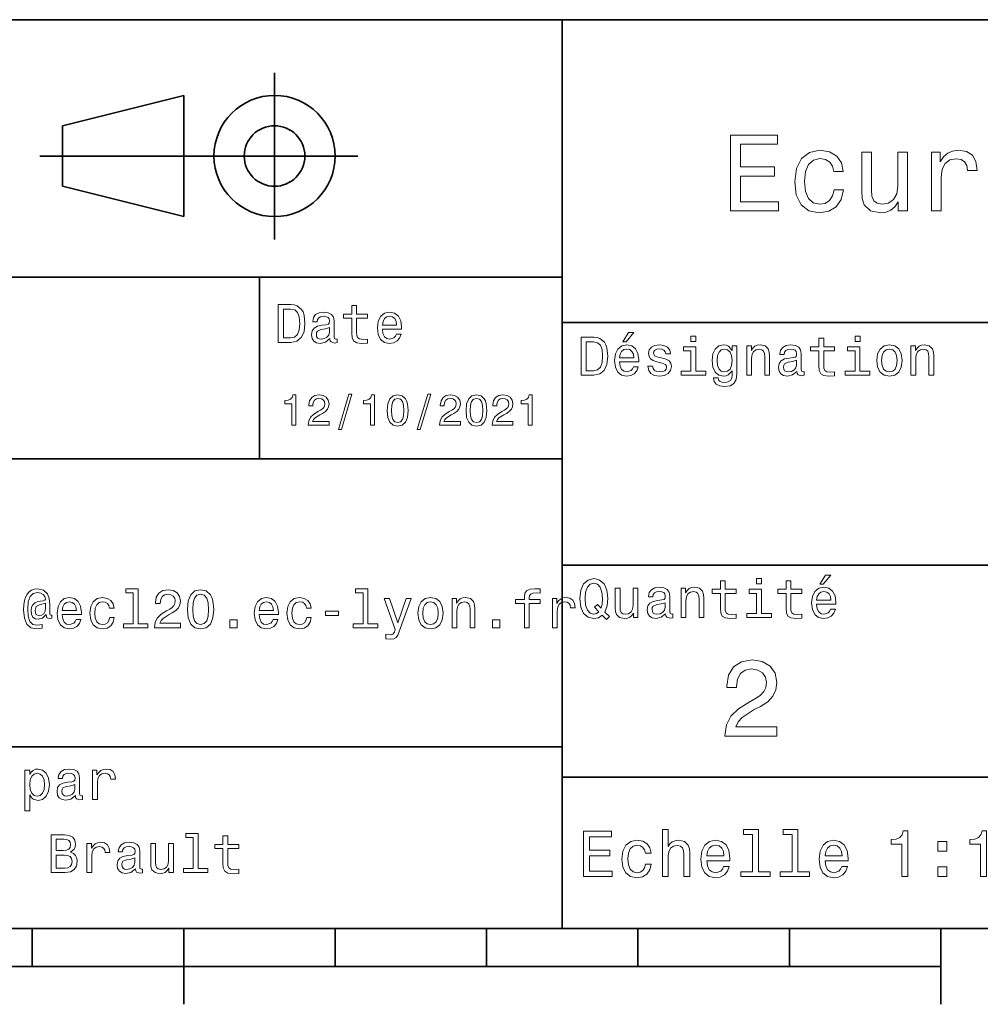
# Model space of a CAD drawing. Extents: x 0 to 420, y 0 to 297.
# Tile 4 of 9: x 249 to 313, y 5 to 70. Entities that reach past the tile are written whole.
import ezdxf

# ---------------------------------------------------------------- set-up
doc = ezdxf.new("R2010")
doc.units = 0

msp = doc.modelspace()

# ---------------------------------------------------------------- linework, layer by layer
at = {"color": 7, "lineweight": 35}
for p, q in [((220, 70), (410, 70)), ((285, 10), (285, 70)), ((250.5, 61), (271.5, 61)), ((220, 53), (285, 53)), ((285, 50), (410, 50)), ((220, 41), (285, 41)), ((285, 34), (410, 34)), ((220, 22), (285, 22)), ((285, 20), (410, 20)), ((10, 10), (410, 10)), ((220, 10), (410, 10)), ((110, 7.5), (310, 7.5))]:
    msp.add_line(p, q, dxfattribs=at)
at = {"color": 7, "lineweight": 35, "ltscale": 0.275}
msp.add_line((266, 55.5), (266, 66.5), dxfattribs=at)
at = {"color": 7, "lineweight": 35, "ltscale": 0.206155}
for p, q in [((252, 63), (260, 65)), ((260, 57), (252, 59))]:
    msp.add_line(p, q, dxfattribs=at)
at = {"color": 7, "lineweight": 35, "ltscale": 0.2}
msp.add_line((260, 65), (260, 57), dxfattribs=at)
at = {"color": 7, "lineweight": 35, "ltscale": 0.1}
msp.add_line((252, 59), (252, 63), dxfattribs=at)
at = {"color": 7, "lineweight": 35, "ltscale": 0.3}
msp.add_line((265, 41), (265, 53), dxfattribs=at)
at = {"color": 7, "lineweight": 35, "ltscale": 0.0625}
for p, q in [((250, 10), (250, 7.5)), ((270, 10), (270, 7.5)), ((280, 10), (280, 7.5)), ((290, 10), (290, 7.5)), ((300, 10), (300, 7.5))]:
    msp.add_line(p, q, dxfattribs=at)
at = {"color": 7, "lineweight": 35, "ltscale": 0.125}
for p, q in [((260, 10), (260, 5)), ((310, 10), (310, 5))]:
    msp.add_line(p, q, dxfattribs=at)
at = {"color": 7, "lineweight": 13}
for points in [[(296.109497, 57.381123), (299.279541, 57.381123), (299.279541, 57.986309), (296.772339, 57.986309), (296.772339, 59.679394), (299.005768, 59.679394), (299.005768, 60.277374), (296.772339, 60.277374), (296.772339, 61.775936), (299.221893, 61.775936), (299.221893, 62.381123), (296.109497, 62.381123)], [(302.932281, 59.967579), (303.559082, 59.967579), (303.429382, 60.543945), (303.119598, 60.997837), (302.636871, 61.278816), (302.010071, 61.386887), (301.318451, 61.242794), (300.792511, 60.839336), (300.46109, 60.183716), (300.345825, 59.304752), (300.453888, 58.432995), (300.778107, 57.78458), (301.289612, 57.381123), (301.988464, 57.244236), (302.608063, 57.352303), (303.09079, 57.6549), (303.42218, 58.130402), (303.566284, 58.764408), (302.96109, 58.764408), (302.853027, 58.36095), (302.651306, 58.058357), (302.363098, 57.871037), (302.010071, 57.8134), (301.570618, 57.907059), (301.253601, 58.195244), (301.059082, 58.663544), (300.994232, 59.326366), (301.059082, 59.974781), (301.260803, 60.443081), (301.585022, 60.731266), (302.010071, 60.83213), (302.384735, 60.767288), (302.66571, 60.601585), (302.853027, 60.327808)], [(307.788177, 61.25), (307.154175, 61.25), (307.154175, 59.016571), (307.082123, 58.497837), (306.873199, 58.123196), (306.548981, 57.892651), (306.123901, 57.820602), (305.785309, 57.878242), (305.569153, 58.051151), (305.446686, 58.346542), (305.417877, 58.764408), (305.417877, 61.25), (304.783875, 61.25), (304.783875, 58.706772), (304.805481, 58.195244), (304.942352, 57.770172), (305.360229, 57.381123), (306.030243, 57.244236), (306.390503, 57.294666), (306.700287, 57.424351), (306.966858, 57.647694), (307.182983, 57.971901), (307.182983, 57.381123), (307.788177, 57.381123)], [(309.380402, 57.381123), (310.014404, 57.381123), (310.014404, 59.592937), (310.079254, 60.12608), (310.273773, 60.507923), (310.59079, 60.738472), (311.015839, 60.817722), (311.332855, 60.767288), (311.570618, 60.623199), (311.714691, 60.378242), (311.765137, 60.046829), (312.406342, 60.046829), (312.319885, 60.630402), (312.082123, 61.048271), (311.685883, 61.30043), (311.145538, 61.386887), (310.778107, 61.32925), (310.46109, 61.185158), (310.180115, 60.940201), (309.956757, 60.608788), (309.956757, 61.25), (309.380402, 61.25)], [(267.080688, 51.190563), (266.248566, 51.190563), (266.248566, 48.690563), (267.080688, 48.690563), (267.473328, 48.769814), (267.765137, 49.011169), (267.945251, 49.40382), (268.010101, 49.940563), (267.952454, 50.488113), (267.880402, 50.70425), (267.779541, 50.877163), (267.487762, 51.111313), (267.296844, 51.168949)], [(267.055481, 50.891571), (267.329254, 50.837536), (267.516571, 50.671829), (267.628235, 50.376442), (267.664276, 49.940563), (267.624634, 49.519093), (267.51297, 49.223705), (267.322052, 49.047192), (267.055481, 48.989555), (266.583588, 48.989555), (266.583588, 50.891571)], [(271.100861, 50.289986), (271.100861, 49.320965), (271.122467, 49.007565), (271.223328, 48.791428), (271.425079, 48.665348), (271.767303, 48.62212), (272.141937, 48.640129), (272.141937, 48.913906), (271.868164, 48.892292), (271.619598, 48.921112), (271.486298, 49.011169), (271.42868, 49.162464), (271.417877, 49.375), (271.417877, 50.289986), (272.141937, 50.289986), (272.141937, 50.560158), (271.417877, 50.560158), (271.417877, 51.125721), (271.100861, 51.125721), (271.100861, 50.560158), (270.553314, 50.560158), (270.553314, 50.289986)], [(269.656342, 48.942726), (269.656342, 48.931919), (269.674347, 48.809441), (269.728394, 48.722984), (269.955322, 48.654541), (270.131836, 48.683357), (270.131836, 48.928314), (270.056183, 48.917507), (269.955322, 48.96434), (269.937317, 49.108429), (269.937317, 50.109871), (269.894104, 50.365635), (269.768005, 50.54575), (269.548279, 50.65382), (269.238464, 50.693443), (268.935883, 50.650219), (268.712524, 50.52774), (268.572052, 50.336815), (268.525208, 50.084656), (268.525208, 50.063042), (268.809784, 50.063042), (268.835022, 50.21434), (268.914276, 50.322407), (269.043945, 50.387249), (269.227661, 50.412464), (269.404175, 50.394455), (269.530273, 50.34042), (269.605896, 50.246758), (269.631134, 50.117077), (269.61673, 49.965778), (269.559082, 49.890129), (269.414978, 49.854107), (269.144806, 49.825291), (268.835022, 49.760448), (268.615265, 49.645176), (268.485596, 49.465057), (268.445953, 49.19849), (268.481995, 48.960735), (268.593658, 48.784222), (268.773773, 48.67255), (269.022339, 48.632927), (269.357361, 48.708576)], [(273.121765, 49.565922), (274.389771, 49.565922), (274.393372, 49.713619), (274.335724, 50.127884), (274.177246, 50.437683), (273.925079, 50.625), (273.590057, 50.693443), (273.262238, 50.621399), (273.010101, 50.41967), (272.847992, 50.091862), (272.790344, 49.659584), (272.844391, 49.216499), (273.00647, 48.892292), (273.255035, 48.690563), (273.579254, 48.62212), (273.860229, 48.668949), (274.09079, 48.791428), (274.260101, 48.98595), (274.357361, 49.245319), (274.043945, 49.245319), (273.979095, 49.101227), (273.885437, 48.993156), (273.618866, 48.9067), (273.413544, 48.946327), (273.258636, 49.072407), (273.157776, 49.27774), (273.121765, 49.555115)], [(273.121765, 49.832493), (273.161377, 50.081055), (273.258636, 50.264771), (273.406342, 50.376442), (273.600861, 50.416069), (273.791779, 50.376442), (273.939484, 50.264771), (274.029541, 50.081055), (274.061951, 49.832493)], [(269.620331, 49.367798), (269.577087, 49.180477), (269.461823, 49.036385), (269.28891, 48.942726), (269.076355, 48.910305), (268.939484, 48.928314), (268.842224, 48.98595), (268.780975, 49.086815), (268.76297, 49.227306), (268.777374, 49.353386), (268.835022, 49.443443), (269.065552, 49.544312), (269.357361, 49.587536), (269.620331, 49.673992)], [(287.080688, 49.030979), (286.248566, 49.030979), (286.248566, 46.530979), (287.080688, 46.530979), (287.473328, 46.610229), (287.765137, 46.851585), (287.945251, 47.244236), (288.010101, 47.780979), (287.952454, 48.328529), (287.880402, 48.544666), (287.779541, 48.717579), (287.487762, 48.951729), (287.296844, 49.009365)], [(289.004333, 48.728386), (289.216858, 48.728386), (289.71759, 49.340778), (289.364563, 49.340778)], [(293.824219, 49.117435), (293.489197, 49.117435), (293.489197, 48.757202), (293.824219, 48.757202)], [(301.943817, 48.130402), (301.943817, 47.161381), (301.965424, 46.84798), (302.066284, 46.631844), (302.268005, 46.505764), (302.610229, 46.462536), (302.984863, 46.480545), (302.984863, 46.754322), (302.71109, 46.732708), (302.462524, 46.761528), (302.329254, 46.851585), (302.271606, 47.00288), (302.260803, 47.215416), (302.260803, 48.130402), (302.984863, 48.130402), (302.984863, 48.400574), (302.260803, 48.400574), (302.260803, 48.966137), (301.943817, 48.966137), (301.943817, 48.400574), (301.39624, 48.400574), (301.39624, 48.130402)], [(304.667145, 49.117435), (304.332123, 49.117435), (304.332123, 48.757202), (304.667145, 48.757202)], [(287.055481, 48.731987), (287.329254, 48.677952), (287.516571, 48.512245), (287.628235, 48.216858), (287.664276, 47.780979), (287.624634, 47.359509), (287.51297, 47.064121), (287.322052, 46.887608), (287.055481, 46.829971), (286.583588, 46.829971), (286.583588, 48.731987)], [(288.784576, 47.406338), (290.052582, 47.406338), (290.056183, 47.554035), (289.998566, 47.9683), (289.840057, 48.278099), (289.587891, 48.465416), (289.252869, 48.533859), (288.925079, 48.461815), (288.672913, 48.260086), (288.510803, 47.932278), (288.453156, 47.5), (288.507202, 47.056915), (288.669312, 46.732708), (288.917877, 46.530979), (289.242065, 46.462536), (289.523041, 46.509365), (289.753601, 46.631844), (289.922913, 46.826366), (290.020172, 47.085735), (289.706787, 47.085735), (289.641937, 46.941643), (289.548279, 46.833572), (289.281708, 46.747116), (289.076355, 46.786743), (288.921478, 46.912823), (288.820618, 47.118156), (288.784576, 47.395531)], [(288.784576, 47.672909), (288.824219, 47.921471), (288.921478, 48.105186), (289.069153, 48.216858), (289.263702, 48.256485), (289.45462, 48.216858), (289.602295, 48.105186), (289.692352, 47.921471), (289.724792, 47.672909)], [(291.623199, 47.658501), (291.317017, 47.730545), (291.090057, 47.8134), (291.014404, 47.982708), (291.036011, 48.101585), (291.111664, 48.188038), (291.234161, 48.242073), (291.410675, 48.263687), (291.579956, 48.242073), (291.713257, 48.177231), (291.799713, 48.079971), (291.835724, 47.950287), (292.145538, 47.950287), (292.145538, 47.957493), (292.091492, 48.191643), (291.943817, 48.375359), (291.713257, 48.490635), (291.410675, 48.533859), (291.104462, 48.490635), (290.881134, 48.371758), (290.740631, 48.195244), (290.697418, 47.971901), (290.729828, 47.755764), (290.830688, 47.604465), (290.996399, 47.496399), (291.237762, 47.42075), (291.59079, 47.334293), (291.806915, 47.244236), (291.864563, 47.172188), (291.886169, 47.064121), (291.85376, 46.930836), (291.767303, 46.829971), (291.626801, 46.765129), (291.439484, 46.743515), (291.241364, 46.765129), (291.09726, 46.840778), (291, 46.963257), (290.960388, 47.132565), (290.654175, 47.132565), (290.70462, 46.844379), (290.852295, 46.635445), (291.086456, 46.509365), (291.410675, 46.462536), (291.749268, 46.509365), (291.997833, 46.635445), (292.149139, 46.837173), (292.203156, 47.100143), (292.163544, 47.327087), (292.05188, 47.481987), (291.868164, 47.582851)], [(293.813416, 46.79755), (293.813416, 48.400574), (292.999268, 48.400574), (292.999268, 48.130402), (293.496399, 48.130402), (293.496399, 46.79755), (292.847992, 46.79755), (292.847992, 46.530979), (294.469025, 46.530979), (294.469025, 46.79755)], [(296.518738, 46.617435), (296.518738, 48.465416), (296.216125, 48.465416), (296.216125, 48.152016), (295.96759, 48.4366), (295.816284, 48.508644), (295.646973, 48.533859), (295.34079, 48.461815), (295.103027, 48.260086), (294.94812, 47.935879), (294.894104, 47.5), (294.94812, 47.060516), (295.103027, 46.736309), (295.34079, 46.530979), (295.646973, 46.462536), (295.819885, 46.487751), (295.963989, 46.552593), (296.216125, 46.826366), (296.216125, 46.552593), (296.187317, 46.336456), (296.108063, 46.181557), (295.956787, 46.091499), (295.729828, 46.059078), (295.531708, 46.080692), (295.391205, 46.134727), (295.30835, 46.228386), (295.283142, 46.354465), (294.976959, 46.354465), (294.976959, 46.340057), (295.023773, 46.109509), (295.167877, 45.9366), (295.398407, 45.824928), (295.711823, 45.785301), (296.086456, 45.839336), (296.335022, 45.990635), (296.475494, 46.253601)], [(295.221893, 47.5), (295.254333, 47.820606), (295.351593, 48.058357), (295.502869, 48.198845), (295.70462, 48.249279), (295.917145, 48.198845), (296.075653, 48.058357), (296.172913, 47.820606), (296.208923, 47.5), (296.172913, 47.172188), (296.075653, 46.938038), (295.917145, 46.793949), (295.70462, 46.747116), (295.502869, 46.793949), (295.351593, 46.938038), (295.254333, 47.175793)], [(297.181549, 46.530979), (297.498566, 46.530979), (297.498566, 47.647694), (297.530975, 47.903458), (297.635437, 48.090778), (297.797546, 48.206051), (298.013702, 48.249279), (298.186584, 48.213257), (298.294678, 48.115993), (298.348694, 47.953888), (298.366699, 47.737751), (298.366699, 46.530979), (298.683716, 46.530979), (298.683716, 47.802593), (298.669312, 48.058357), (298.604462, 48.270893), (298.391937, 48.465416), (298.060516, 48.533859), (297.876801, 48.508644), (297.721893, 48.440201), (297.588623, 48.324928), (297.484161, 48.170029), (297.484161, 48.465416), (297.181549, 48.465416)], [(300.499268, 46.783142), (300.499268, 46.772335), (300.517303, 46.649857), (300.57132, 46.5634), (300.798279, 46.494957), (300.974792, 46.523773), (300.974792, 46.76873), (300.899139, 46.757923), (300.798279, 46.804756), (300.780273, 46.948845), (300.780273, 47.950287), (300.73703, 48.206051), (300.610962, 48.386166), (300.391205, 48.494236), (300.081421, 48.533859), (299.778809, 48.490635), (299.555481, 48.368156), (299.414978, 48.177231), (299.368164, 47.925072), (299.368164, 47.903458), (299.65274, 47.903458), (299.677948, 48.054756), (299.757202, 48.162823), (299.886902, 48.227665), (300.070618, 48.25288), (300.247131, 48.234871), (300.373199, 48.180836), (300.448853, 48.087173), (300.47406, 47.957493), (300.459656, 47.806194), (300.402008, 47.730545), (300.257935, 47.694523), (299.987762, 47.665707), (299.677948, 47.600864), (299.458221, 47.485592), (299.328522, 47.305473), (299.28891, 47.038906), (299.324921, 46.801151), (299.436584, 46.624638), (299.616699, 46.512966), (299.865265, 46.473343), (300.200287, 46.548992)], [(304.656342, 46.79755), (304.656342, 48.400574), (303.842224, 48.400574), (303.842224, 48.130402), (304.339325, 48.130402), (304.339325, 46.79755), (303.690918, 46.79755), (303.690918, 46.530979), (305.311951, 46.530979), (305.311951, 46.79755)], [(305.762238, 47.496399), (305.819885, 47.056915), (305.985596, 46.732708), (306.248566, 46.530979), (306.601593, 46.462536), (306.951019, 46.530979), (307.213989, 46.729107), (307.3797, 47.053314), (307.440918, 47.496399), (307.3797, 47.935879), (307.213989, 48.263687), (306.951019, 48.461815), (306.601593, 48.533859), (306.248566, 48.461815), (305.985596, 48.260086), (305.819885, 47.935879)], [(306.086456, 47.5), (306.118866, 47.824207), (306.219727, 48.058357), (306.381836, 48.20245), (306.601593, 48.25288), (306.817719, 48.20245), (306.979828, 48.061958), (307.080688, 47.824207), (307.11673, 47.5), (307.080688, 47.172188), (306.979828, 46.934437), (306.817719, 46.790344), (306.601593, 46.743515), (306.381836, 46.790344), (306.219727, 46.934437), (306.118866, 47.172188)], [(308.024506, 46.530979), (308.341492, 46.530979), (308.341492, 47.647694), (308.373932, 47.903458), (308.478394, 48.090778), (308.640503, 48.206051), (308.856628, 48.249279), (309.029541, 48.213257), (309.137604, 48.115993), (309.19165, 47.953888), (309.209656, 47.737751), (309.209656, 46.530979), (309.526672, 46.530979), (309.526672, 47.802593), (309.512238, 48.058357), (309.447418, 48.270893), (309.234863, 48.465416), (308.903473, 48.533859), (308.719727, 48.508644), (308.56485, 48.440201), (308.431549, 48.324928), (308.327087, 48.170029), (308.327087, 48.465416), (308.024506, 48.465416)], [(300.463257, 47.208214), (300.420044, 47.020893), (300.304749, 46.876801), (300.131836, 46.783142), (299.919312, 46.750721), (299.78241, 46.76873), (299.68515, 46.826366), (299.623932, 46.927231), (299.605896, 47.067722), (299.620331, 47.193802), (299.677948, 47.283859), (299.908508, 47.384727), (300.200287, 47.427952), (300.463257, 47.514408)], [(267.141205, 43.224785), (267.403473, 43.224785), (267.403473, 45.239193), (267.207489, 45.239193), (267.155609, 45.0634), (267.05188, 44.945248), (266.893372, 44.876083), (266.674347, 44.853027), (266.674347, 44.648415), (267.141205, 44.648415)], [(268.224792, 43.224785), (269.599426, 43.224785), (269.599426, 43.472622), (268.51297, 43.472622), (268.573486, 43.60807), (268.677246, 43.720463), (268.997131, 43.925072), (269.167145, 44.011528), (269.357361, 44.135448), (269.492798, 44.279541), (269.570618, 44.44957), (269.599426, 44.642651), (269.550446, 44.884727), (269.414978, 45.074928), (269.207489, 45.195965), (268.939484, 45.239193), (268.662842, 45.190201), (268.452454, 45.054756), (268.317017, 44.838619), (268.270905, 44.553314), (268.270905, 44.51297), (268.533142, 44.51297), (268.533142, 44.536022), (268.559082, 44.731991), (268.636902, 44.876083), (268.760803, 44.9683), (268.925079, 45), (269.092224, 44.971184), (269.216156, 44.899136), (269.296844, 44.786743), (269.325653, 44.645535), (269.305481, 44.51297), (269.250732, 44.400578), (269.158508, 44.302593), (269.031708, 44.216141), (268.861664, 44.12392), (268.579254, 43.945248), (268.380402, 43.755043), (268.262238, 43.524498), (268.224792, 43.233429)], [(270.213257, 42.956772), (270.412109, 42.956772), (271.109528, 45.279541), (270.907776, 45.279541)], [(272.345825, 43.224785), (272.608063, 43.224785), (272.608063, 45.239193), (272.412109, 45.239193), (272.360229, 45.0634), (272.2565, 44.945248), (272.097992, 44.876083), (271.878967, 44.853027), (271.878967, 44.648415), (272.345825, 44.648415)], [(273.438049, 44.201729), (273.481262, 43.749279), (273.61673, 43.426514), (273.832855, 43.230549), (274.132568, 43.167149), (274.429413, 43.230549), (274.645538, 43.426514), (274.778107, 43.749279), (274.824219, 44.201729), (274.778107, 44.651299), (274.723358, 44.829971), (274.645538, 44.976948), (274.429413, 45.172913), (274.132568, 45.239193), (273.832855, 45.172913), (273.61673, 44.974064), (273.481262, 44.651299)], [(273.714691, 44.201729), (273.737762, 44.550434), (273.809814, 44.801155), (273.939484, 44.948128), (274.132568, 45), (274.322784, 44.948128), (274.452454, 44.801155), (274.524506, 44.550434), (274.547546, 44.201729), (274.524506, 43.850143), (274.452454, 43.599426), (274.322784, 43.45245), (274.132568, 43.403458), (273.939484, 43.45245), (273.809814, 43.599426), (273.737762, 43.850143)], [(275.417877, 42.956772), (275.61673, 42.956772), (276.314117, 45.279541), (276.112396, 45.279541)], [(276.899139, 43.224785), (278.273773, 43.224785), (278.273773, 43.472622), (277.187317, 43.472622), (277.247833, 43.60807), (277.351593, 43.720463), (277.671478, 43.925072), (277.841492, 44.011528), (278.031708, 44.135448), (278.167145, 44.279541), (278.244965, 44.44957), (278.273773, 44.642651), (278.224792, 44.884727), (278.089355, 45.074928), (277.881836, 45.195965), (277.613831, 45.239193), (277.337189, 45.190201), (277.126801, 45.054756), (276.991364, 44.838619), (276.945251, 44.553314), (276.945251, 44.51297), (277.207489, 44.51297), (277.207489, 44.536022), (277.233429, 44.731991), (277.311249, 44.876083), (277.43515, 44.9683), (277.599426, 45), (277.766571, 44.971184), (277.890503, 44.899136), (277.971191, 44.786743), (278, 44.645535), (277.979828, 44.51297), (277.925079, 44.400578), (277.832855, 44.302593), (277.706055, 44.216141), (277.536041, 44.12392), (277.253601, 43.945248), (277.054749, 43.755043), (276.936615, 43.524498), (276.899139, 43.233429)], [(278.64267, 44.201729), (278.685883, 43.749279), (278.82132, 43.426514), (279.037476, 43.230549), (279.337189, 43.167149), (279.634003, 43.230549), (279.850159, 43.426514), (279.982727, 43.749279), (280.028809, 44.201729), (279.982727, 44.651299), (279.927948, 44.829971), (279.850159, 44.976948), (279.634003, 45.172913), (279.337189, 45.239193), (279.037476, 45.172913), (278.82132, 44.974064), (278.685883, 44.651299)], [(278.919312, 44.201729), (278.942383, 44.550434), (279.014404, 44.801155), (279.144104, 44.948128), (279.337189, 45), (279.527374, 44.948128), (279.657074, 44.801155), (279.729126, 44.550434), (279.752167, 44.201729), (279.729126, 43.850143), (279.657074, 43.599426), (279.527374, 43.45245), (279.337189, 43.403458), (279.144104, 43.45245), (279.014404, 43.599426), (278.942383, 43.850143)], [(280.368866, 43.224785), (281.74353, 43.224785), (281.74353, 43.472622), (280.657074, 43.472622), (280.71759, 43.60807), (280.82132, 43.720463), (281.141205, 43.925072), (281.311249, 44.011528), (281.501434, 44.135448), (281.636902, 44.279541), (281.714691, 44.44957), (281.74353, 44.642651), (281.694519, 44.884727), (281.559082, 45.074928), (281.351593, 45.195965), (281.083588, 45.239193), (280.806915, 45.190201), (280.596558, 45.054756), (280.46109, 44.838619), (280.414978, 44.553314), (280.414978, 44.51297), (280.677246, 44.51297), (280.677246, 44.536022), (280.703186, 44.731991), (280.780975, 44.876083), (280.904907, 44.9683), (281.069153, 45), (281.236328, 44.971184), (281.360229, 44.899136), (281.440918, 44.786743), (281.469757, 44.645535), (281.449585, 44.51297), (281.394806, 44.400578), (281.302612, 44.302593), (281.175781, 44.216141), (281.005768, 44.12392), (280.723358, 43.945248), (280.524506, 43.755043), (280.406342, 43.524498), (280.368866, 43.233429)], [(282.755035, 43.224785), (283.017303, 43.224785), (283.017303, 45.239193), (282.82132, 45.239193), (282.76947, 45.0634), (282.66571, 44.945248), (282.507202, 44.876083), (282.288177, 44.853027), (282.288177, 44.648415), (282.755035, 44.648415)], [(302.015839, 32.728386), (302.228394, 32.728386), (302.729095, 33.340778), (302.376068, 33.340778)], [(287.642639, 30.685879), (287.916412, 30.401297), (288.107361, 30.592218), (287.811951, 30.894812), (287.963257, 31.305475), (288.010101, 31.780979), (287.94165, 32.339336), (287.862396, 32.56628), (287.757935, 32.753601), (287.462524, 33.009365), (287.28241, 33.074207), (287.08429, 33.099422), (286.702454, 33.009365), (286.410675, 32.757202), (286.223358, 32.342937), (286.158508, 31.780979), (286.223358, 31.219019), (286.407074, 30.804754), (286.698853, 30.54899), (287.08429, 30.462536), (287.397705, 30.520172)], [(287.41571, 30.916426), (287.260803, 30.801151), (287.08429, 30.765129), (286.850159, 30.829971), (286.666412, 31.024494), (286.543945, 31.341497), (286.504333, 31.780979), (286.543945, 32.216858), (286.662811, 32.537464), (286.846527, 32.731987), (287.08429, 32.80043), (287.318451, 32.731987), (287.502167, 32.533859), (287.621033, 32.213257), (287.664276, 31.780979), (287.631836, 31.40634), (287.563416, 31.150576), (287.329254, 31.395533), (287.134735, 31.211815)], [(291.824921, 30.78314), (291.824921, 30.772333), (291.842926, 30.649855), (291.896973, 30.5634), (292.123932, 30.494957), (292.300446, 30.523775), (292.300446, 30.768732), (292.224792, 30.757925), (292.123932, 30.804754), (292.105896, 30.948847), (292.105896, 31.950287), (292.062683, 32.206051), (291.936584, 32.386166), (291.716858, 32.494236), (291.407074, 32.533859), (291.104462, 32.490635), (290.881134, 32.368156), (290.740631, 32.177231), (290.693817, 31.925072), (290.693817, 31.903458), (290.978394, 31.903458), (291.003601, 32.054756), (291.082855, 32.162823), (291.212524, 32.227665), (291.39624, 32.25288), (291.572754, 32.234871), (291.698853, 32.180836), (291.774506, 32.087173), (291.799713, 31.957493), (291.785309, 31.806194), (291.727661, 31.730547), (291.583588, 31.694523), (291.313416, 31.665705), (291.003601, 31.600864), (290.783875, 31.48559), (290.654175, 31.305475), (290.614563, 31.038904), (290.650574, 30.801151), (290.762238, 30.62464), (290.942352, 30.512968), (291.190918, 30.473343), (291.52594, 30.54899)], [(292.844391, 30.530979), (293.161377, 30.530979), (293.161377, 31.647694), (293.193817, 31.903458), (293.298279, 32.090778), (293.460388, 32.206051), (293.676514, 32.249279), (293.849426, 32.213257), (293.957489, 32.115993), (294.011536, 31.95389), (294.029541, 31.737751), (294.029541, 30.530979), (294.346558, 30.530979), (294.346558, 31.802593), (294.332123, 32.058357), (294.267303, 32.270893), (294.054749, 32.465416), (293.723358, 32.533859), (293.539612, 32.508644), (293.384735, 32.440201), (293.251434, 32.324928), (293.146973, 32.170029), (293.146973, 32.465416), (292.844391, 32.465416)], [(295.438049, 32.130402), (295.438049, 31.161383), (295.459656, 30.847982), (295.560516, 30.631844), (295.762238, 30.505762), (296.104462, 30.462536), (296.479095, 30.480547), (296.479095, 30.754322), (296.205322, 30.732708), (295.956787, 30.761526), (295.823486, 30.851583), (295.765839, 31.002882), (295.755035, 31.215418), (295.755035, 32.130402), (296.479095, 32.130402), (296.479095, 32.400574), (295.755035, 32.400574), (295.755035, 32.966137), (295.438049, 32.966137), (295.438049, 32.400574), (294.890503, 32.400574), (294.890503, 32.130402)], [(298.161377, 33.117435), (297.826355, 33.117435), (297.826355, 32.757202), (298.161377, 32.757202)], [(299.775208, 32.130402), (299.775208, 31.161383), (299.796814, 30.847982), (299.897705, 30.631844), (300.099426, 30.505762), (300.44165, 30.462536), (300.816284, 30.480547), (300.816284, 30.754322), (300.542511, 30.732708), (300.293945, 30.761526), (300.160675, 30.851583), (300.103027, 31.002882), (300.092224, 31.215418), (300.092224, 32.130402), (300.816284, 32.130402), (300.816284, 32.400574), (300.092224, 32.400574), (300.092224, 32.966137), (299.775208, 32.966137), (299.775208, 32.400574), (299.227661, 32.400574), (299.227661, 32.130402)], [(301.796112, 31.40634), (303.064117, 31.40634), (303.067719, 31.554033), (303.010071, 31.9683), (302.851593, 32.278099), (302.599426, 32.465416), (302.264404, 32.533859), (301.936584, 32.461815), (301.684448, 32.260086), (301.522339, 31.932276), (301.464691, 31.5), (301.518738, 31.056915), (301.680847, 30.732708), (301.929382, 30.530979), (302.253601, 30.462536), (302.534576, 30.509365), (302.765137, 30.631844), (302.934448, 30.826368), (303.031708, 31.085733), (302.718292, 31.085733), (302.653442, 30.941643), (302.559784, 30.833572), (302.293213, 30.747118), (302.087891, 30.786743), (301.932983, 30.912823), (301.832123, 31.118155), (301.796112, 31.395533)], [(251.298996, 30.487751), (251.298996, 30.696686), (251.241364, 30.685879), (251.172913, 30.711094), (251.151306, 30.786743), (251.151306, 31.377522), (251.122482, 31.795389), (251.007202, 32.105186), (250.73703, 32.335735), (250.358795, 32.418587), (250.139053, 32.396973), (249.951736, 32.33213), (249.789627, 32.224064), (249.659943, 32.072765), (249.559082, 31.881844), (249.48703, 31.647694), (249.443802, 31.366714), (249.429398, 31.049711), (249.479828, 30.491354), (249.641937, 30.0951), (249.912109, 29.857347), (250.297546, 29.7817), (250.650574, 29.839336), (250.650574, 30.077089), (250.34079, 30.019451), (250.041794, 30.08069), (249.843658, 30.278818), (249.735596, 30.613832), (249.703171, 31.100143), (249.739197, 31.575647), (249.861679, 31.914265), (250.059799, 32.119595), (250.347992, 32.188038), (250.567734, 32.148415), (250.729828, 32.054756), (250.830688, 31.914265), (250.866714, 31.752161), (250.827087, 31.672911), (250.719025, 31.636887), (250.365997, 31.582851), (250.171478, 31.503601), (250.030975, 31.381123), (249.948135, 31.211815), (249.922913, 30.988472), (249.955338, 30.747118), (250.045395, 30.567001), (250.193085, 30.45533), (250.387604, 30.419308), (250.672195, 30.494957), (250.913544, 30.732708), (250.913544, 30.711094), (250.971191, 30.520172), (251.169312, 30.462536)], [(251.976227, 30.725504), (253.244232, 30.725504), (253.247849, 30.873198), (253.190201, 31.287464), (253.031708, 31.597261), (252.779541, 31.784582), (252.444534, 31.853025), (252.116714, 31.780979), (251.864563, 31.57925), (251.702454, 31.25144), (251.644821, 30.819164), (251.698853, 30.37608), (251.860962, 30.051872), (252.109512, 29.850143), (252.433716, 29.7817), (252.714706, 29.828529), (252.945251, 29.951008), (253.114563, 30.145533), (253.211823, 30.404898), (252.898422, 30.404898), (252.833572, 30.260807), (252.739914, 30.152737), (252.473343, 30.066282), (252.268021, 30.105907), (252.113113, 30.231987), (252.012253, 30.437319), (251.976227, 30.714697)], [(255.099426, 31.143372), (255.412827, 31.143372), (255.347992, 31.431555), (255.193085, 31.658501), (254.951736, 31.79899), (254.638336, 31.853025), (254.292511, 31.780979), (254.029541, 31.57925), (253.863831, 31.25144), (253.806198, 30.811958), (253.860229, 30.37608), (254.022339, 30.051872), (254.278107, 29.850143), (254.627533, 29.7817), (254.937317, 29.835733), (255.17868, 29.987032), (255.344391, 30.224783), (255.416428, 30.541786), (255.113831, 30.541786), (255.059799, 30.340057), (254.958939, 30.188761), (254.81485, 30.0951), (254.638336, 30.066282), (254.418594, 30.113111), (254.260101, 30.257204), (254.162827, 30.491354), (254.130402, 30.822765), (254.162827, 31.146973), (254.263702, 31.381123), (254.425797, 31.525215), (254.638336, 31.575647), (254.825653, 31.543226), (254.966141, 31.460375), (255.059799, 31.323486)], [(256.666443, 32.170029), (256.666443, 30.116714), (256.014404, 30.116714), (256.014404, 29.850143), (257.631836, 29.850143), (257.631836, 30.116714), (256.983429, 30.116714), (256.983429, 32.4366), (256.169312, 32.4366), (256.169312, 32.170029)], [(258.07132, 29.850143), (259.789612, 29.850143), (259.789612, 30.159943), (258.431549, 30.159943), (258.507202, 30.32925), (258.636902, 30.46974), (259.036743, 30.725504), (259.249268, 30.833572), (259.48703, 30.988472), (259.656342, 31.168587), (259.753601, 31.381123), (259.789612, 31.622478), (259.728394, 31.925072), (259.559082, 32.162823), (259.299713, 32.314121), (258.964691, 32.368156), (258.618866, 32.306915), (258.355896, 32.137608), (258.186615, 31.867435), (258.128967, 31.510807), (258.128967, 31.460375), (258.456787, 31.460375), (258.456787, 31.489193), (258.489197, 31.73415), (258.586456, 31.914265), (258.741364, 32.029537), (258.946686, 32.069164), (259.15564, 32.033142), (259.310516, 31.943083), (259.411377, 31.802593), (259.447418, 31.62608), (259.42218, 31.460375), (259.35376, 31.319883), (259.238464, 31.197405), (259.079987, 31.089336), (258.867432, 30.974062), (258.514404, 30.750719), (258.265869, 30.512968), (258.118164, 30.224783), (258.07132, 29.86095)], [(260.250732, 31.071325), (260.304749, 30.505762), (260.47406, 30.102304), (260.744232, 29.857347), (261.118866, 29.778097), (261.489929, 29.857347), (261.760101, 30.102304), (261.925781, 30.505762), (261.983429, 31.071325), (261.925781, 31.633286), (261.857361, 31.856628), (261.760101, 32.040344), (261.489929, 32.285301), (261.118866, 32.368156), (260.744232, 32.285301), (260.47406, 32.036743), (260.304749, 31.633286)], [(260.596558, 31.071325), (260.625366, 31.507204), (260.715424, 31.820604), (260.877533, 32.004322), (261.118866, 32.069164), (261.356628, 32.004322), (261.518738, 31.820604), (261.608795, 31.507204), (261.637604, 31.071325), (261.608795, 30.631844), (261.518738, 30.318443), (261.356628, 30.134726), (261.118866, 30.073486), (260.877533, 30.134726), (260.715424, 30.318443), (260.625366, 30.631844)], [(264.987762, 30.725504), (266.255768, 30.725504), (266.259369, 30.873198), (266.201721, 31.287464), (266.043213, 31.597261), (265.791077, 31.784582), (265.456055, 31.853025), (265.128235, 31.780979), (264.876068, 31.57925), (264.713989, 31.25144), (264.656342, 30.819164), (264.710388, 30.37608), (264.872467, 30.051872), (265.121033, 29.850143), (265.445251, 29.7817), (265.726227, 29.828529), (265.956787, 29.951008), (266.126068, 30.145533), (266.223328, 30.404898), (265.909943, 30.404898), (265.845093, 30.260807), (265.751434, 30.152737), (265.484863, 30.066282), (265.279541, 30.105907), (265.124634, 30.231987), (265.023773, 30.437319), (264.987762, 30.714697)], [(268.110962, 31.143372), (268.424347, 31.143372), (268.359497, 31.431555), (268.20462, 31.658501), (267.963257, 31.79899), (267.649841, 31.853025), (267.304016, 31.780979), (267.041077, 31.57925), (266.875366, 31.25144), (266.817719, 30.811958), (266.871765, 30.37608), (267.033875, 30.051872), (267.289612, 29.850143), (267.639038, 29.7817), (267.948853, 29.835733), (268.190186, 29.987032), (268.355896, 30.224783), (268.427948, 30.541786), (268.125366, 30.541786), (268.07132, 30.340057), (267.970459, 30.188761), (267.826355, 30.0951), (267.649841, 30.066282), (267.430115, 30.113111), (267.271606, 30.257204), (267.174347, 30.491354), (267.141937, 30.822765), (267.174347, 31.146973), (267.275208, 31.381123), (267.437317, 31.525215), (267.649841, 31.575647), (267.837158, 31.543226), (267.977661, 31.460375), (268.07132, 31.323486)], [(271.846527, 32.170029), (271.846527, 30.116714), (271.194519, 30.116714), (271.194519, 29.850143), (272.811951, 29.850143), (272.811951, 30.116714), (272.163544, 30.116714), (272.163544, 32.4366), (271.349426, 32.4366), (271.349426, 32.170029)], [(275.459656, 30.815561), (275.517273, 30.37608), (275.682983, 30.051872), (275.945953, 29.850143), (276.298981, 29.7817), (276.648407, 29.850143), (276.911377, 30.048271), (277.077087, 30.372478), (277.138306, 30.815561), (277.077087, 31.255043), (276.911377, 31.582851), (276.648407, 31.780979), (276.298981, 31.853025), (275.945953, 31.780979), (275.682983, 31.57925), (275.517273, 31.255043)], [(277.721893, 29.850143), (278.03891, 29.850143), (278.03891, 30.966858), (278.07132, 31.222622), (278.175781, 31.409943), (278.337891, 31.525215), (278.554016, 31.568443), (278.726929, 31.532419), (278.835022, 31.435158), (278.889038, 31.273054), (278.907043, 31.056915), (278.907043, 29.850143), (279.22406, 29.850143), (279.22406, 31.121758), (279.209656, 31.377522), (279.144806, 31.590057), (278.932281, 31.784582), (278.600861, 31.853025), (278.417145, 31.827808), (278.262238, 31.759365), (278.128967, 31.644091), (278.024475, 31.489193), (278.024475, 31.784582), (277.721893, 31.784582)], [(282.498535, 31.449568), (282.498535, 29.850143), (282.815552, 29.850143), (282.815552, 31.449568), (283.536011, 31.449568), (283.536011, 31.71974), (282.815552, 31.71974), (282.815552, 31.838615), (282.840759, 31.982708), (282.923615, 32.079971), (283.064117, 32.137608), (283.265839, 32.159222), (283.536011, 32.144814), (283.536011, 32.418587), (283.193787, 32.4366), (282.884003, 32.404179), (282.667847, 32.306915), (282.538177, 32.137608), (282.498535, 31.896254), (282.498535, 31.71974), (281.918579, 31.71974), (281.918579, 31.449568)], [(284.346527, 29.850143), (284.663544, 29.850143), (284.663544, 30.956051), (284.695953, 31.222622), (284.793213, 31.413544), (284.951721, 31.528818), (285.164246, 31.568443), (285.322754, 31.543226), (285.44165, 31.47118), (285.513672, 31.348701), (285.538879, 31.182997), (285.859497, 31.182997), (285.816284, 31.474783), (285.697388, 31.683718), (285.499268, 31.809797), (285.229095, 31.853025), (285.04538, 31.824207), (284.886871, 31.752161), (284.746399, 31.629683), (284.634705, 31.463976), (284.634705, 31.784582), (284.346527, 31.784582)], [(289.998566, 32.465416), (289.681549, 32.465416), (289.681549, 31.348703), (289.645538, 31.089336), (289.541077, 30.902016), (289.378967, 30.786743), (289.166412, 30.750719), (288.997131, 30.779539), (288.889038, 30.865993), (288.82782, 31.013687), (288.813416, 31.222622), (288.813416, 32.465416), (288.496399, 32.465416), (288.496399, 31.193804), (288.507202, 30.93804), (288.575653, 30.725504), (288.784576, 30.530979), (289.119598, 30.462536), (289.299713, 30.487751), (289.45462, 30.552593), (289.587891, 30.664265), (289.695953, 30.826368), (289.695953, 30.530979), (289.998566, 30.530979)], [(298.150574, 30.79755), (298.150574, 32.400574), (297.336456, 32.400574), (297.336456, 32.130402), (297.833588, 32.130402), (297.833588, 30.79755), (297.18515, 30.79755), (297.18515, 30.530979), (298.806183, 30.530979), (298.806183, 30.79755)], [(301.796112, 31.672911), (301.835724, 31.921469), (301.932983, 32.105186), (302.080688, 32.216858), (302.275208, 32.256485), (302.466125, 32.216858), (302.613831, 32.105186), (302.703888, 31.921469), (302.736298, 31.672911)], [(250.881134, 31.168587), (250.845108, 30.945244), (250.755051, 30.786743), (250.618164, 30.68948), (250.456055, 30.660662), (250.344391, 30.678673), (250.265137, 30.743515), (250.214706, 30.851583), (250.200287, 31.002882), (250.261536, 31.25144), (250.470459, 31.381123), (250.881134, 31.481987)], [(251.976227, 30.992075), (252.015854, 31.240633), (252.113113, 31.424351), (252.260803, 31.536022), (252.455338, 31.575647), (252.646255, 31.536022), (252.793945, 31.424351), (252.884003, 31.240633), (252.916428, 30.992075)], [(264.987762, 30.992075), (265.027374, 31.240633), (265.124634, 31.424351), (265.272339, 31.536022), (265.466858, 31.575647), (265.657776, 31.536022), (265.805481, 31.424351), (265.895538, 31.240633), (265.927948, 30.992075)], [(274.68515, 31.784582), (274.130402, 30.192362), (273.586456, 31.784582), (273.240631, 31.784582), (273.975494, 29.742075), (273.910645, 29.561958), (273.809784, 29.43948), (273.640472, 29.399855), (273.348694, 29.435879), (273.348694, 29.129683), (273.654907, 29.100864), (273.874634, 29.129683), (274.029541, 29.21974), (274.141205, 29.37464), (274.238464, 29.601583), (275.023773, 31.784582)], [(275.783844, 30.819164), (275.816284, 31.143372), (275.917145, 31.377522), (276.079254, 31.521614), (276.298981, 31.572046), (276.515137, 31.521614), (276.677216, 31.381123), (276.778076, 31.143372), (276.814117, 30.819164), (276.778076, 30.491354), (276.677216, 30.253601), (276.515137, 30.109509), (276.298981, 30.062679), (276.079254, 30.109509), (275.917145, 30.253601), (275.816284, 30.491354)], [(291.78891, 31.208212), (291.745667, 31.020893), (291.630402, 30.876801), (291.457489, 30.78314), (291.244965, 30.750719), (291.108063, 30.768732), (291.010803, 30.826368), (290.949554, 30.927233), (290.931549, 31.067722), (290.945953, 31.193804), (291.003601, 31.283861), (291.234161, 31.384726), (291.52594, 31.427954), (291.78891, 31.514408)], [(269.357361, 30.675072), (270.229095, 30.675072), (270.229095, 30.959654), (269.357361, 30.959654)], [(263.03891, 29.850143), (263.536011, 29.850143), (263.536011, 30.386887), (263.03891, 30.386887)], [(280.387604, 29.850143), (280.884705, 29.850143), (280.884705, 30.386887), (280.387604, 30.386887)], [(295.742096, 22.700289), (299.17868, 22.700289), (299.17868, 23.319885), (296.462555, 23.319885), (296.613831, 23.658503), (296.873199, 23.939482), (297.672913, 24.45101), (298.097992, 24.667147), (298.573486, 24.976946), (298.912109, 25.337177), (299.106628, 25.762249), (299.17868, 26.244957), (299.056213, 26.850143), (298.71759, 27.325649), (298.198853, 27.628242), (297.528839, 27.736313), (296.837189, 27.613834), (296.311249, 27.275217), (295.972626, 26.734871), (295.857361, 26.021614), (295.857361, 25.92075), (296.51297, 25.92075), (296.51297, 25.978386), (296.57782, 26.4683), (296.772339, 26.828531), (297.082153, 27.059078), (297.492798, 27.138329), (297.910675, 27.066282), (298.220459, 26.886168), (298.422211, 26.605188), (298.494232, 26.252163), (298.443817, 25.92075), (298.306915, 25.639771), (298.076385, 25.394814), (297.759369, 25.178675), (297.33429, 24.948128), (296.628265, 24.501442), (296.131134, 24.025938), (295.835754, 23.449568), (295.742096, 22.721903)], [(249.829254, 20.166426), (249.829254, 20.465418), (249.512253, 20.465418), (249.512253, 17.7817), (249.829254, 17.7817), (249.829254, 18.826368), (249.940918, 18.657061), (250.067001, 18.545389), (250.384003, 18.462536), (250.6866, 18.530979), (250.924347, 18.736311), (251.079254, 19.060518), (251.136887, 19.5), (251.079254, 19.935879), (250.924347, 20.260086), (250.6866, 20.461815), (250.384003, 20.533861), (250.211105, 20.512247), (250.0634, 20.443804), (249.937317, 20.328529)], [(250.329971, 18.747118), (250.117432, 18.793947), (249.96254, 18.93804), (249.86528, 19.17219), (249.832855, 19.5), (249.86528, 19.824207), (249.96254, 20.058357), (250.117432, 20.198847), (250.329971, 20.249279), (250.524506, 20.198847), (250.679398, 20.054754), (250.776657, 19.820604), (250.812683, 19.5), (250.776657, 19.175793), (250.679398, 18.93804), (250.524506, 18.793947)], [(252.847992, 18.78314), (252.847992, 18.772333), (252.865997, 18.649855), (252.920029, 18.5634), (253.146973, 18.494957), (253.323486, 18.523775), (253.323486, 18.768732), (253.247849, 18.757925), (253.146973, 18.804754), (253.128967, 18.948847), (253.128967, 19.950287), (253.085739, 20.206051), (252.959656, 20.386166), (252.739914, 20.494236), (252.430115, 20.533861), (252.127533, 20.490633), (251.904175, 20.368155), (251.763687, 20.177233), (251.716858, 19.925072), (251.716858, 19.903458), (252.00145, 19.903458), (252.026657, 20.054754), (252.105911, 20.162823), (252.235596, 20.227665), (252.419312, 20.252882), (252.595825, 20.234869), (252.721909, 20.180836), (252.797562, 20.087175), (252.822769, 19.957493), (252.808365, 19.806194), (252.750732, 19.730547), (252.606628, 19.694523), (252.336456, 19.665705), (252.026657, 19.600864), (251.806915, 19.48559), (251.677246, 19.305475), (251.637619, 19.038904), (251.67363, 18.801151), (251.785309, 18.62464), (251.965424, 18.512968), (252.213989, 18.473343), (252.548996, 18.54899)], [(253.986313, 18.530979), (254.303314, 18.530979), (254.303314, 19.636887), (254.335739, 19.903458), (254.432999, 20.094379), (254.591507, 20.209654), (254.804047, 20.249279), (254.96254, 20.224062), (255.081421, 20.152016), (255.153473, 20.029537), (255.17868, 19.863832), (255.499283, 19.863832), (255.456055, 20.155619), (255.337189, 20.364553), (255.139053, 20.490633), (254.868881, 20.533861), (254.685165, 20.505043), (254.526657, 20.432997), (254.386169, 20.310518), (254.274506, 20.144812), (254.274506, 20.465418), (253.986313, 20.465418)], [(252.811966, 19.208212), (252.768738, 19.020893), (252.653458, 18.876801), (252.48056, 18.78314), (252.268021, 18.750719), (252.131134, 18.768732), (252.033875, 18.826368), (251.972626, 18.927233), (251.95462, 19.067722), (251.969025, 19.193804), (252.026657, 19.283861), (252.257202, 19.384726), (252.548996, 19.427954), (252.811966, 19.514408)], [(260.631836, 16.010447), (260.631836, 13.957133), (259.979828, 13.957133), (259.979828, 13.690562), (261.59726, 13.690562), (261.59726, 13.957133), (260.948853, 13.957133), (260.948853, 16.277018), (260.134705, 16.277018), (260.134705, 16.010447)], [(286.393372, 13.428675), (288.29538, 13.428675), (288.29538, 13.791787), (286.791077, 13.791787), (286.791077, 14.807637), (288.131134, 14.807637), (288.131134, 15.166427), (286.791077, 15.166427), (286.791077, 16.065563), (288.260803, 16.065563), (288.260803, 16.428675), (286.393372, 16.428675)], [(291.610962, 13.428675), (291.991364, 13.428675), (291.991364, 14.768732), (292.030273, 15.075649), (292.155609, 15.300432), (292.350159, 15.438761), (292.609497, 15.490635), (292.817017, 15.447407), (292.946686, 15.330692), (293.011536, 15.136168), (293.033142, 14.876801), (293.033142, 13.428675), (293.413544, 13.428675), (293.413544, 14.954612), (293.39624, 15.261528), (293.318451, 15.516571), (293.063416, 15.75), (292.66571, 15.832133), (292.449554, 15.801874), (292.263702, 15.719741), (292.108063, 15.590058), (291.991364, 15.412825), (291.991364, 16.532421), (291.610962, 16.532421)], [(297.572052, 16.212536), (297.572052, 13.748559), (296.789612, 13.748559), (296.789612, 13.428675), (298.73056, 13.428675), (298.73056, 13.748559), (297.952454, 13.748559), (297.952454, 16.532421), (296.975494, 16.532421), (296.975494, 16.212536)], [(300.174347, 16.212536), (300.174347, 13.748559), (299.391937, 13.748559), (299.391937, 13.428675), (301.332855, 13.428675), (301.332855, 13.748559), (300.554749, 13.748559), (300.554749, 16.532421), (299.57782, 16.532421), (299.57782, 16.212536)], [(307.416412, 13.428675), (307.809784, 13.428675), (307.809784, 16.450289), (307.515839, 16.450289), (307.438019, 16.1866), (307.28241, 16.009367), (307.044647, 15.905621), (306.716125, 15.871038), (306.716125, 15.564121), (307.416412, 15.564121)], [(312.621033, 13.428675), (313.014404, 13.428675), (313.014404, 16.450289), (312.720459, 16.450289), (312.642639, 16.1866), (312.48703, 16.009367), (312.249268, 15.905621), (311.920746, 15.871038), (311.920746, 15.564121), (312.621033, 15.564121)], [(252.523041, 15.041427), (252.775208, 15.25036), (252.840042, 15.39085), (252.861664, 15.563761), (252.814835, 15.833934), (252.674347, 16.028458), (252.447388, 16.147335), (252.130402, 16.190563), (251.240631, 16.190563), (251.240631, 13.690562), (252.180832, 13.690562), (252.515839, 13.740994), (252.764404, 13.888689), (252.919296, 14.122839), (252.973328, 14.439842), (252.940918, 14.652378), (252.854462, 14.828891), (252.713959, 14.958574)], [(252.061951, 15.153098), (251.572037, 15.153098), (251.572037, 15.891571), (252.090775, 15.891571), (252.285294, 15.869957), (252.42218, 15.805116), (252.505035, 15.693444), (252.533844, 15.527738), (252.501434, 15.362032), (252.414978, 15.246758), (252.267273, 15.174712)], [(253.614548, 13.690562), (253.931549, 13.690562), (253.931549, 14.79647), (253.963974, 15.063041), (254.061234, 15.253963), (254.219727, 15.369237), (254.432266, 15.408862), (254.590775, 15.383646), (254.709641, 15.3116), (254.781693, 15.189121), (254.806915, 15.023416), (255.127518, 15.023416), (255.08429, 15.315202), (254.965408, 15.524136), (254.767288, 15.650216), (254.497101, 15.693444), (254.313385, 15.664625), (254.154892, 15.59258), (254.014404, 15.470101), (253.902725, 15.304395), (253.902725, 15.625), (253.614548, 15.625)], [(256.813385, 13.942723), (256.813385, 13.931917), (256.83139, 13.809439), (256.885437, 13.722983), (257.112396, 13.654539), (257.28891, 13.683357), (257.28891, 13.928314), (257.213257, 13.917507), (257.112396, 13.964337), (257.09436, 14.10843), (257.09436, 15.109871), (257.051147, 15.365634), (256.925049, 15.54575), (256.705322, 15.653819), (256.395538, 15.693444), (256.092926, 15.650216), (255.869583, 15.527738), (255.729095, 15.336816), (255.682266, 15.084655), (255.682266, 15.063041), (255.966858, 15.063041), (255.992065, 15.214337), (256.07132, 15.322407), (256.200989, 15.387248), (256.384705, 15.412464), (256.561218, 15.394453), (256.687317, 15.340418), (256.76297, 15.246758), (256.788177, 15.117075), (256.773773, 14.965778), (256.716125, 14.89013), (256.572021, 14.854107), (256.30188, 14.825289), (255.992065, 14.760447), (255.772324, 14.645173), (255.642639, 14.465058), (255.603012, 14.198487), (255.639038, 13.960735), (255.750717, 13.784223), (255.930832, 13.672551), (256.179382, 13.632925), (256.514404, 13.708573)], [(259.324188, 15.625), (259.007202, 15.625), (259.007202, 14.508286), (258.971161, 14.248919), (258.866699, 14.0616), (258.70459, 13.946326), (258.492065, 13.910303), (258.322754, 13.939121), (258.214691, 14.025577), (258.153442, 14.173271), (258.139038, 14.382205), (258.139038, 15.625), (257.822052, 15.625), (257.822052, 14.353387), (257.832855, 14.097623), (257.901276, 13.885087), (258.110229, 13.690562), (258.445251, 13.622118), (258.625366, 13.647335), (258.780243, 13.712176), (258.913544, 13.823848), (259.021606, 13.985951), (259.021606, 13.690562), (259.324188, 13.690562)], [(262.595093, 15.289986), (262.595093, 14.320966), (262.616699, 14.007565), (262.71756, 13.791427), (262.919312, 13.665346), (263.261536, 13.622118), (263.636169, 13.64013), (263.636169, 13.913905), (263.362396, 13.892291), (263.113831, 13.92111), (262.98053, 14.011168), (262.922913, 14.162464), (262.912109, 14.375), (262.912109, 15.289986), (263.636169, 15.289986), (263.636169, 15.560159), (262.912109, 15.560159), (262.912109, 16.125721), (262.595093, 16.125721), (262.595093, 15.560159), (262.047546, 15.560159), (262.047546, 15.289986)], [(290.48703, 14.980548), (290.863098, 14.980548), (290.785309, 15.326369), (290.599426, 15.598703), (290.309784, 15.767292), (289.933716, 15.832133), (289.518738, 15.745678), (289.203156, 15.503603), (289.004333, 15.110231), (288.93515, 14.582853), (289, 14.059798), (289.194519, 13.67075), (289.501434, 13.428675), (289.920746, 13.346542), (290.292511, 13.411384), (290.582123, 13.592939), (290.780975, 13.878242), (290.867432, 14.258646), (290.504333, 14.258646), (290.439484, 14.016571), (290.318451, 13.835014), (290.145538, 13.722623), (289.933716, 13.688041), (289.670044, 13.744237), (289.479828, 13.917148), (289.363098, 14.198127), (289.324219, 14.595821), (289.363098, 14.984871), (289.484161, 15.26585), (289.67868, 15.438761), (289.933716, 15.49928), (290.158508, 15.460375), (290.327087, 15.360951), (290.439484, 15.196686)], [(294.546112, 14.479107), (296.067719, 14.479107), (296.072052, 14.656341), (296.002869, 15.153459), (295.812683, 15.525217), (295.510101, 15.75), (295.108063, 15.832133), (294.714691, 15.745678), (294.412109, 15.503603), (294.21759, 15.110231), (294.148407, 14.591499), (294.213257, 14.059798), (294.407776, 13.67075), (294.706055, 13.428675), (295.095093, 13.346542), (295.432281, 13.402739), (295.708923, 13.549712), (295.912109, 13.783141), (296.028809, 14.09438), (295.65274, 14.09438), (295.574921, 13.92147), (295.462524, 13.791787), (295.142639, 13.688041), (294.89624, 13.735591), (294.710388, 13.886888), (294.589325, 14.133286), (294.546112, 14.466139)], [(302.353027, 14.479107), (303.874634, 14.479107), (303.878967, 14.656341), (303.809814, 15.153459), (303.619598, 15.525217), (303.317017, 15.75), (302.914978, 15.832133), (302.521606, 15.745678), (302.219025, 15.503603), (302.024506, 15.110231), (301.955322, 14.591499), (302.020172, 14.059798), (302.214691, 13.67075), (302.51297, 13.428675), (302.902008, 13.346542), (303.239197, 13.402739), (303.515839, 13.549712), (303.719025, 13.783141), (303.835724, 14.09438), (303.459656, 14.09438), (303.381836, 13.92147), (303.26944, 13.791787), (302.949554, 13.688041), (302.703186, 13.735591), (302.517303, 13.886888), (302.39624, 14.133286), (302.353027, 14.466139)], [(309.798279, 15.105908), (310.394806, 15.105908), (310.394806, 15.75), (309.798279, 15.75)], [(294.546112, 14.798992), (294.593658, 15.097262), (294.710388, 15.317724), (294.887604, 15.45173), (295.121033, 15.49928), (295.350159, 15.45173), (295.527374, 15.317724), (295.635437, 15.097262), (295.674347, 14.798992)], [(302.353027, 14.798992), (302.400574, 15.097262), (302.517303, 15.317724), (302.694519, 15.45173), (302.927948, 15.49928), (303.157074, 15.45173), (303.33429, 15.317724), (303.442352, 15.097262), (303.481262, 14.798992)], [(252.141205, 13.989553), (251.572037, 13.989553), (251.572037, 14.850505), (252.10878, 14.850505), (252.335724, 14.825289), (252.497833, 14.74964), (252.595093, 14.619957), (252.627518, 14.432637), (252.595093, 14.23451), (252.505035, 14.097623), (252.353729, 14.01477)], [(256.777374, 14.367796), (256.734131, 14.180476), (256.618866, 14.036384), (256.445953, 13.942723), (256.233429, 13.910303), (256.096527, 13.928314), (255.999268, 13.985951), (255.938034, 14.086816), (255.920013, 14.227305), (255.934433, 14.353387), (255.992065, 14.443444), (256.222626, 14.544309), (256.514404, 14.587536), (256.777374, 14.673991)], [(309.798279, 13.428675), (310.394806, 13.428675), (310.394806, 14.072767), (309.798279, 14.072767)]]:
    msp.add_lwpolyline(points, close=True, dxfattribs=at)
at = {"color": 7, "lineweight": 35}
for radius in [4, 2]:
    msp.add_circle((266, 61), radius, dxfattribs=at)

doc.saveas('drawing.dxf')
